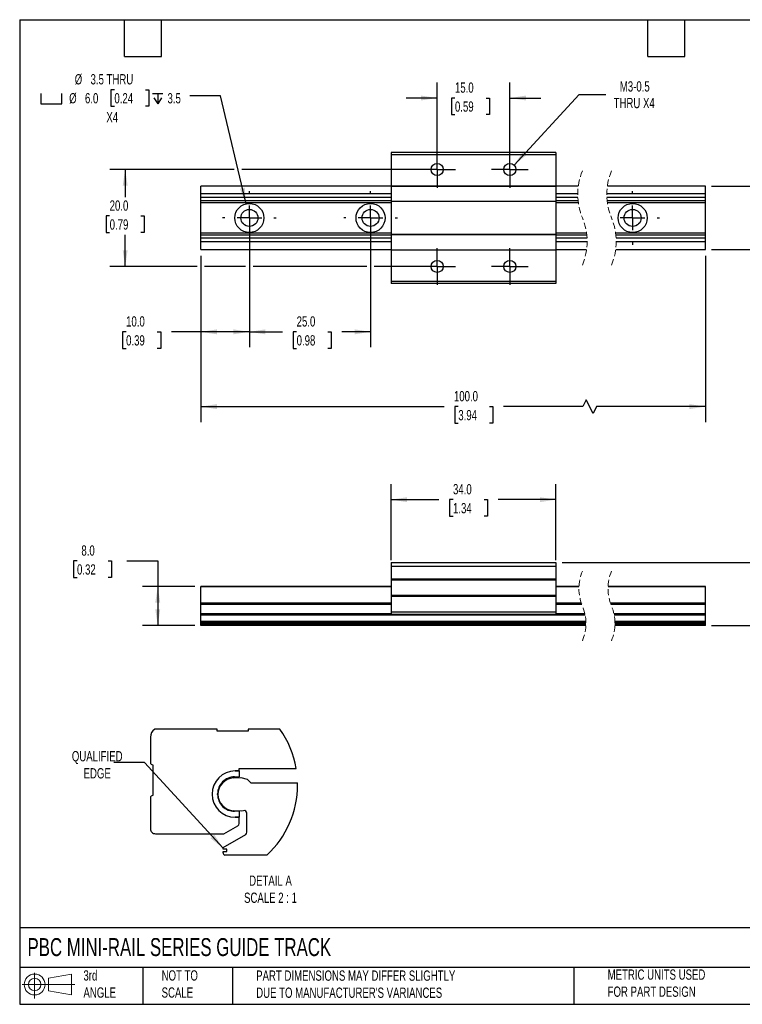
# Model space of a CAD drawing. Header units: millimetres. Extents: x 6 to 273, y 6 to 210.
# Tile 1 of 2: x 6 to 155, y 6 to 210. Entities that reach past the tile are written whole.
import ezdxf

# ---------------------------------------------------------------- set-up
doc = ezdxf.new("R2010")
doc.units = ezdxf.units.MM
for name, pattern in [('SLD-Center', [19.05, 15.24, -1.27, 1.27, -1.27]), ('SLD-Dashed', [1.905, 1.27, -0.635]), ('SLD-Solid', [0])]:
    doc.linetypes.add(name, pattern=pattern)
doc.layers.add('CENTER', color=40, linetype='SLD-Center')
doc.layers.add('SLD-DEFPOINTS', color=7, linetype='Continuous')
doc.layers.add('DIMENSIONS', color=140, linetype='SLD-Solid', lineweight=25)
doc.layers.add('TEXT', color=140, linetype='SLD-Solid', lineweight=25)
doc.styles.add('SLDTEXTSTYLE0', font='TXT', dxfattribs={"width": 0.7})
doc.dimstyles.new('SLDDIMSTYLE0', dxfattribs={"dimtxt": 2.158008, "dimasz": 3.302, "dimexe": 0, "dimexo": 0.0625, "dimgap": 0.539502, "dimtad": 0, "dimtih": 1, "dimtoh": 1, "dimrnd": 1e-09, "dimzin": 4, "dimdsep": 46, "dimtxsty": 'SLDTEXTSTYLE0', "dimsah": 1, "dimcen": 0.09, "dimadec": 0, "dimazin": 1, "dimtfac": 1, "dimtofl": 0, "dimtmove": 0, "dimatfit": 3, "dimfxl": 0, "dimfrac": 2, "dimtolj": 1, "dimtzin": 12, "dimarcsym": 0})
doc.dimstyles.new('SLDDIMSTYLE1', dxfattribs={"dimtxt": 2.158008, "dimasz": 3.302, "dimexe": 0, "dimexo": 0.0625, "dimgap": 0.539502, "dimtad": 0, "dimtih": 1, "dimtoh": 1, "dimrnd": 1e-09, "dimzin": 12, "dimdsep": 46, "dimtxsty": 'SLDTEXTSTYLE0', "dimsah": 1, "dimcen": 0.09, "dimadec": 0, "dimazin": 3, "dimtfac": 1, "dimtofl": 0, "dimtmove": 0, "dimatfit": 3, "dimfxl": 0, "dimfrac": 2, "dimtolj": 1, "dimtzin": 12, "dimarcsym": 0})
doc.dimstyles.new('SLDDIMSTYLE2', dxfattribs={"dimtxt": 2.158008, "dimasz": 3.302, "dimexe": 0, "dimexo": 0.0625, "dimgap": 0.539502, "dimtad": 0, "dimtih": 1, "dimtoh": 1, "dimrnd": 1e-09, "dimzin": 4, "dimdsep": 46, "dimtxsty": 'SLDTEXTSTYLE0', "dimsah": 1, "dimcen": 0.09, "dimadec": 0, "dimazin": 1, "dimtfac": 1, "dimtmove": 0, "dimatfit": 0, "dimfxl": 0, "dimfrac": 2, "dimtolj": 1, "dimtzin": 12, "dimarcsym": 0})
doc.dimstyles.new('SLDDIMSTYLE3', dxfattribs={"dimtxt": 2.158008, "dimasz": 3.302, "dimexe": 0, "dimexo": 0.0625, "dimgap": 0.539502, "dimtad": 0, "dimtih": 1, "dimtoh": 1, "dimrnd": 1e-09, "dimzin": 4, "dimdsep": 46, "dimtxsty": 'SLDTEXTSTYLE0', "dimsah": 1, "dimcen": 0, "dimadec": 0, "dimazin": 1, "dimtfac": 1, "dimtofl": 0, "dimtmove": 0, "dimatfit": 3, "dimfxl": 0, "dimfrac": 2, "dimtolj": 1, "dimtzin": 12, "dimarcsym": 0})
doc.dimstyles.new('SLDDIMSTYLE4', dxfattribs={"dimtxt": 2.158008, "dimasz": 3.302, "dimexe": 0, "dimexo": 0.0625, "dimgap": 0.539502, "dimtad": 0, "dimtih": 1, "dimtoh": 1, "dimrnd": 1e-09, "dimzin": 12, "dimdsep": 46, "dimtxsty": 'SLDTEXTSTYLE0', "dimsah": 1, "dimcen": 0, "dimadec": 0, "dimazin": 3, "dimtfac": 1, "dimtofl": 0, "dimtmove": 0, "dimatfit": 3, "dimfxl": 0, "dimfrac": 2, "dimtolj": 1, "dimtzin": 12, "dimarcsym": 0})
doc.dimstyles.new('SLDDIMSTYLE5', dxfattribs={"dimtxt": 0.18, "dimasz": 3.302, "dimexe": 0, "dimexo": 0.0625, "dimgap": 0, "dimtad": 0, "dimtih": 1, "dimtoh": 1, "dimdec": 0, "dimrnd": 1e-09, "dimzin": 0, "dimdsep": 46, "dimtxsty": 'Standard', "dimsah": 1, "dimcen": 0.09, "dimadec": 0, "dimazin": 0, "dimtfac": 3.302, "dimtdec": 0, "dimtofl": 0, "dimtmove": 0, "dimatfit": 3, "dimfxl": 0, "dimfrac": 2, "dimtolj": 1, "dimtzin": 0, "dimarcsym": 0})

# ---------------------------------------------------------------- blocks, each defined once
blk = doc.blocks.new('Block11')
at = {"color": 7, "linetype": 'SLD-Solid', "lineweight": 18}
for p, q in [((2.59, 5.31), (2.59, 0)), ((5.48, 4.17), (10.18, 5.03)), ((5.48, 1.6), (5.48, 4.17)), ((10.18, 5.03), (10.18, 0.73)), ((0, 2.88), (10.87, 2.88)), ((5.48, 1.6), (10.18, 0.73))]:
    blk.add_line(p, q, dxfattribs=at)
for radius in [2.15, 1.29]:
    blk.add_circle((2.59, 2.88), radius, dxfattribs=at)
blk = doc.blocks.new('Block12')
at = {"layer": 'SLD-DEFPOINTS'}
blk.add_blockref('Block11', (0, 0), dxfattribs=at)
blk = doc.blocks.new('_D')
at = {"layer": 'DIMENSIONS'}
for p, q in [((82.94, 97.99), (82.94, 113.67)), ((116.94, 97.99), (116.94, 113.67)), ((82.94, 110.5), (92.79, 110.5)), ((95.71, 110.5), (94.99, 110.5)), ((94.99, 110.5), (94.99, 107.07)), ((102.12, 110.5), (102.85, 110.5)), ((102.85, 110.5), (102.85, 107.07)), ((116.94, 110.5), (105.05, 110.5)), ((94.99, 107.07), (95.71, 107.07)), ((102.85, 107.07), (102.12, 107.07))]:
    blk.add_line(p, q, dxfattribs=at)
for points in [[(82.94, 110.5), (86.24, 109.99), (86.24, 111)], [(116.94, 110.5), (113.64, 111), (113.64, 109.99)]]:
    blk.add_solid(points, dxfattribs=at)
at = {"layer": 'DIMENSIONS', "char_height": 2.117, "attachment_point": 1, "style": 'SLDTEXTSTYLE0'}
for s, insert in [('34.0', (95.71, 113.71)), ('1.34', (95.71, 109.79))]:
    blk.add_mtext(s, dxfattribs=dict(at, insert=insert))
blk = doc.blocks.new('_D_1')
at = {"layer": 'DIMENSIONS'}
for p, q in [((18.17, 97.85), (17.44, 97.85)), ((17.44, 97.85), (17.44, 94.42)), ((24.58, 97.85), (25.31, 97.85)), ((25.31, 97.85), (25.31, 94.42)), ((28.47, 97.85), (34.82, 97.85)), ((34.82, 97.85), (34.82, 92.56)), ((17.44, 94.42), (18.17, 94.42)), ((25.31, 94.42), (24.58, 94.42)), ((42.44, 92.56), (31.65, 92.56)), ((34.82, 92.56), (34.82, 84.56)), ((42.44, 84.56), (31.65, 84.56))]:
    blk.add_line(p, q, dxfattribs=at)
for points in [[(34.82, 92.56), (34.31, 89.26), (35.33, 89.26)], [(34.82, 84.56), (35.33, 87.86), (34.31, 87.86)]]:
    blk.add_solid(points, dxfattribs=at)
at = {"layer": 'DIMENSIONS', "char_height": 2.117, "attachment_point": 1, "style": 'SLDTEXTSTYLE0'}
for s, insert in [('8.0', (19.07, 101.06)), ('0.32', (18.17, 97.15))]:
    blk.add_mtext(s, dxfattribs=dict(at, insert=insert))
blk = doc.blocks.new('_D_2')
at = {"layer": 'DIMENSIONS'}
for p, q in [((168.6, 104.45), (162.25, 104.45)), ((162.25, 104.45), (162.25, 97.56)), ((172.49, 104.45), (171.76, 104.45)), ((171.76, 104.45), (171.76, 101.02)), ((178.9, 104.45), (179.63, 104.45)), ((179.63, 104.45), (179.63, 101.02)), ((171.76, 101.02), (172.49, 101.02)), ((179.63, 101.02), (178.9, 101.02)), ((118.21, 97.56), (165.42, 97.56)), ((162.25, 97.56), (162.25, 84.56)), ((149.02, 84.56), (165.42, 84.56))]:
    blk.add_line(p, q, dxfattribs=at)
for points in [[(162.25, 97.56), (161.74, 94.26), (162.76, 94.26)], [(162.25, 84.56), (162.76, 87.86), (161.74, 87.86)]]:
    blk.add_solid(points, dxfattribs=at)
at = {"layer": 'DIMENSIONS', "char_height": 2.117, "attachment_point": 1, "style": 'SLDTEXTSTYLE0'}
for s, insert in [('13.0', (172.49, 107.66)), ('0.51', (172.49, 103.75))]:
    blk.add_mtext(s, dxfattribs=dict(at, insert=insert))
blk = doc.blocks.new('_D_6')
at = {"layer": 'DIMENSIONS'}
for p, q in [((53.71, 167.36), (53.71, 141.96)), ((43.71, 160.82), (43.71, 141.96)), ((28.29, 145.13), (27.57, 145.13)), ((27.57, 145.13), (27.57, 141.7)), ((34.7, 145.13), (35.43, 145.13)), ((35.43, 145.13), (35.43, 141.7)), ((43.71, 145.13), (37.63, 145.13)), ((53.71, 145.13), (43.71, 145.13)), ((27.57, 141.7), (28.29, 141.7)), ((35.43, 141.7), (34.7, 141.7))]:
    blk.add_line(p, q, dxfattribs=at)
for points in [[(43.71, 145.13), (47.01, 144.62), (47.01, 145.64)], [(53.71, 145.13), (50.41, 145.64), (50.41, 144.62)]]:
    blk.add_solid(points, dxfattribs=at)
at = {"layer": 'DIMENSIONS', "char_height": 2.117, "attachment_point": 1, "style": 'SLDTEXTSTYLE0'}
for s, insert in [('10.0', (28.29, 148.34)), ('0.39', (28.29, 144.43))]:
    blk.add_mtext(s, dxfattribs=dict(at, insert=insert))
blk = doc.blocks.new('_D_7')
at = {"layer": 'DIMENSIONS'}
for p, q in [((53.71, 167.36), (53.71, 141.96)), ((78.71, 167.36), (78.71, 141.96)), ((53.71, 145.13), (60.54, 145.13)), ((63.46, 145.13), (62.74, 145.13)), ((62.74, 145.13), (62.74, 141.7)), ((69.88, 145.13), (70.6, 145.13)), ((70.6, 145.13), (70.6, 141.7)), ((78.71, 145.13), (72.8, 145.13)), ((62.74, 141.7), (63.46, 141.7)), ((70.6, 141.7), (69.88, 141.7))]:
    blk.add_line(p, q, dxfattribs=at)
for points in [[(53.71, 145.13), (57.01, 144.62), (57.01, 145.64)], [(78.71, 145.13), (75.41, 145.64), (75.41, 144.62)]]:
    blk.add_solid(points, dxfattribs=at)
at = {"layer": 'DIMENSIONS', "char_height": 2.117, "attachment_point": 1, "style": 'SLDTEXTSTYLE0'}
for s, insert in [('25.0', (63.46, 148.34)), ('0.98', (63.46, 144.43))]:
    blk.add_mtext(s, dxfattribs=dict(at, insert=insert))
blk = doc.blocks.new('_D_8')
at = {"layer": 'DIMENSIONS'}
for p, q in [((50.61, 178.63), (24.93, 178.63)), ((28.1, 178.63), (28.1, 172.95)), ((91.16, 178.63), (52.13, 178.63)), ((24.9, 169.04), (24.17, 169.04)), ((24.17, 169.04), (24.17, 165.61)), ((31.31, 169.04), (32.03, 169.04)), ((32.03, 169.04), (32.03, 165.61)), ((24.17, 165.61), (24.9, 165.61)), ((28.1, 158.64), (28.1, 165.13)), ((32.03, 165.61), (31.31, 165.61)), ((42.95, 158.64), (24.93, 158.64)), ((52.95, 158.64), (44.47, 158.64)), ((77.95, 158.64), (54.47, 158.64)), ((91.16, 158.64), (79.47, 158.64))]:
    blk.add_line(p, q, dxfattribs=at)
for points in [[(28.1, 178.63), (27.6, 175.33), (28.61, 175.33)], [(28.1, 158.64), (28.61, 161.94), (27.6, 161.94)]]:
    blk.add_solid(points, dxfattribs=at)
at = {"layer": 'DIMENSIONS', "char_height": 2.117, "attachment_point": 1, "style": 'SLDTEXTSTYLE0'}
for s, insert in [('20.0', (24.9, 172.25)), ('0.79', (24.9, 168.34))]:
    blk.add_mtext(s, dxfattribs=dict(at, insert=insert))
blk = doc.blocks.new('_D_9')
at = {"layer": 'DIMENSIONS'}
for p, q in [((92.43, 179.9), (92.43, 196.56)), ((107.44, 179.9), (107.44, 196.56)), ((92.43, 193.38), (86.08, 193.38)), ((96.11, 193.38), (95.38, 193.38)), ((95.38, 193.38), (95.38, 189.95)), ((102.52, 193.38), (103.25, 193.38)), ((103.25, 193.38), (103.25, 189.95)), ((107.44, 193.38), (113.79, 193.38)), ((95.38, 189.95), (96.11, 189.95)), ((103.25, 189.95), (102.52, 189.95))]:
    blk.add_line(p, q, dxfattribs=at)
for points in [[(92.43, 193.38), (89.13, 193.89), (89.13, 192.88)], [(107.44, 193.38), (110.75, 192.88), (110.75, 193.89)]]:
    blk.add_solid(points, dxfattribs=at)
at = {"layer": 'DIMENSIONS', "char_height": 2.117, "attachment_point": 1, "style": 'SLDTEXTSTYLE0'}
for s, insert in [('15.0', (96.11, 196.6)), ('0.59', (96.11, 192.68))]:
    blk.add_mtext(s, dxfattribs=dict(at, insert=insert))
blk = doc.blocks.new('_D_10')
at = {"layer": 'DIMENSIONS'}
for p, q in [((166.94, 182.28), (160.59, 182.28)), ((160.59, 182.28), (160.59, 175.17)), ((170.83, 182.28), (170.1, 182.28)), ((170.1, 182.28), (170.1, 178.85)), ((177.24, 182.28), (177.97, 182.28)), ((177.97, 182.28), (177.97, 178.85)), ((170.1, 178.85), (170.83, 178.85)), ((177.97, 178.85), (177.24, 178.85)), ((149.02, 175.17), (163.76, 175.17)), ((160.59, 175.17), (160.59, 162.09)), ((149.02, 162.09), (163.76, 162.09))]:
    blk.add_line(p, q, dxfattribs=at)
for points in [[(160.59, 175.17), (160.08, 171.87), (161.1, 171.87)], [(160.59, 162.09), (161.1, 165.39), (160.08, 165.39)]]:
    blk.add_solid(points, dxfattribs=at)
at = {"layer": 'DIMENSIONS', "char_height": 2.117, "attachment_point": 1, "style": 'SLDTEXTSTYLE0'}
for s, insert in [('13.1', (170.83, 185.49)), ('0.52', (170.83, 181.57))]:
    blk.add_mtext(s, dxfattribs=dict(at, insert=insert))
blk = doc.blocks.new('SW_SYMBOL_HOLE_SPOT')
at = {"layer": 'DIMENSIONS', "color": 0}
for p, q in [((0, 875), (0, 75)), ((1600, 75), (1600, 875)), ((0, 75), (1600, 75))]:
    blk.add_line(p, q, dxfattribs=at)
blk = doc.blocks.new('SW_SYMBOL_HOLE_DEPTH')
at = {"layer": 'DIMENSIONS', "color": 0}
for p, q in [((0, 875), (800, 875)), ((400, 875), (400, 75)), ((100, 555), (400, 75)), ((700, 555), (400, 75))]:
    blk.add_line(p, q, dxfattribs=at)
blk = doc.blocks.new('_D_11')
at = {"layer": 'DIMENSIONS'}
for p, q in [((25.88, 195.1), (25.15, 195.1)), ((25.15, 195.1), (25.15, 191.67)), ((32.29, 195.1), (33.01, 195.1)), ((33.01, 195.1), (33.01, 191.67)), ((47.79, 193.87), (41.44, 193.87)), ((53.03, 171.55), (47.79, 193.87)), ((25.15, 191.67), (25.88, 191.67)), ((33.01, 191.67), (32.29, 191.67))]:
    blk.add_line(p, q, dxfattribs=at)
blk.add_solid([(53.03, 171.55), (52.77, 174.88), (51.78, 174.65)], dxfattribs=at)
at = {"layer": 'DIMENSIONS', "xscale": 0.002688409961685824, "yscale": 0.002688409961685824, "zscale": 0.002688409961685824}
for name, p in [('SW_SYMBOL_HOLE_SPOT', (10.72, 191.95)), ('SW_SYMBOL_HOLE_DEPTH', (33.74, 191.95))]:
    blk.add_blockref(name, p, dxfattribs=at)
at = {"layer": 'DIMENSIONS', "char_height": 2.117, "attachment_point": 1, "style": 'SLDTEXTSTYLE0'}
for s, insert in [('%%c', (17.7, 198.31)), ('3.5 THRU', (20.96, 198.31)), ('%%c', (16.55, 194.4)), ('6.0', (19.81, 194.4)), ('0.24', (25.88, 194.4)), ('3.5', (36.83, 194.4)), ('X4', (24.22, 190.48))]:
    blk.add_mtext(s, dxfattribs=dict(at, insert=insert))
blk = doc.blocks.new('_D_12')
at = {"layer": 'DIMENSIONS'}
for p, q in [((108.29, 179.55), (121.7, 194.11)), ((121.7, 194.11), (127.26, 194.11))]:
    blk.add_line(p, q, dxfattribs=at)
blk.add_solid([(108.29, 179.55), (110.9, 181.63), (110.15, 182.32)], dxfattribs=at)
at = {"layer": 'DIMENSIONS', "char_height": 2.117, "attachment_point": 1, "style": 'SLDTEXTSTYLE0'}
for s, insert in [('M3-0.5', (130.11, 196.84)), ('THRU X4', (128.84, 193.41))]:
    blk.add_mtext(s, dxfattribs=dict(at, insert=insert))
blk = doc.blocks.new('_D_13')
at = {"layer": 'DIMENSIONS'}
for p, q in [((43.71, 160.82), (43.71, 126.52)), ((147.75, 160.82), (147.75, 126.52)), ((123.17, 131.11), (122.47, 129.7)), ((124.59, 128.29), (123.17, 131.11)), ((43.71, 129.7), (93.88, 129.7)), ((96.8, 129.7), (96.07, 129.7)), ((96.07, 129.7), (96.07, 126.27)), ((103.21, 129.7), (103.94, 129.7)), ((103.94, 129.7), (103.94, 126.27)), ((122.47, 129.7), (106.14, 129.7)), ((125.29, 129.7), (124.59, 128.29)), ((147.75, 129.7), (125.29, 129.7)), ((96.07, 126.27), (96.8, 126.27)), ((103.94, 126.27), (103.21, 126.27))]:
    blk.add_line(p, q, dxfattribs=at)
for points in [[(43.71, 129.7), (47.01, 129.19), (47.01, 130.21)], [(147.75, 129.7), (144.45, 130.21), (144.45, 129.19)]]:
    blk.add_solid(points, dxfattribs=at)
at = {"layer": 'DIMENSIONS', "char_height": 2.117, "attachment_point": 1, "style": 'SLDTEXTSTYLE0'}
for s, insert in [('100.0', (95.9, 132.91)), ('3.94', (96.8, 129))]:
    blk.add_mtext(s, dxfattribs=dict(at, insert=insert))
blk = doc.blocks.new('SW_CENTERMARKSYMBOL_0')
at = {"layer": 'CENTER', "color": 0}
for p, q in [((0, 2.54), (0, 3.79)), ((0, 0), (0, 2.54)), ((-2.54, 0), (-3.79, 0)), ((0, 0), (-2.54, 0)), ((0, 0), (0, -2.54)), ((0, 0), (2.54, 0)), ((2.54, 0), (3.79, 0)), ((0, -2.54), (0, -3.79))]:
    blk.add_line(p, q, dxfattribs=at)
blk = doc.blocks.new('SW_CENTERMARKSYMBOL_1')
at = {"layer": 'CENTER', "color": 0}
for p, q in [((0, 2.54), (0, 3.79)), ((0, 0), (0, 2.54)), ((-2.54, 0), (-3.79, 0)), ((0, 0), (-2.54, 0)), ((0, 0), (0, -2.54)), ((0, 0), (2.54, 0)), ((2.54, 0), (3.79, 0)), ((0, -2.54), (0, -3.79))]:
    blk.add_line(p, q, dxfattribs=at)
blk = doc.blocks.new('SW_CENTERMARKSYMBOL_2')
at = {"layer": 'CENTER', "color": 0}
for p, q in [((0, 2.54), (0, 3.79)), ((0, 0), (0, 2.54)), ((-2.54, 0), (-3.79, 0)), ((0, 0), (-2.54, 0)), ((0, 0), (0, -2.54)), ((0, 0), (2.54, 0)), ((2.54, 0), (3.79, 0)), ((0, -2.54), (0, -3.79))]:
    blk.add_line(p, q, dxfattribs=at)
blk = doc.blocks.new('SW_CENTERMARKSYMBOL_3')
at = {"layer": 'CENTER', "color": 0}
for p, q in [((0, 2.54), (0, 3.79)), ((0, 0), (0, 2.54)), ((-2.54, 0), (-3.79, 0)), ((0, 0), (-2.54, 0)), ((0, 0), (0, -2.54)), ((0, 0), (2.54, 0)), ((2.54, 0), (3.79, 0)), ((0, -2.54), (0, -3.79))]:
    blk.add_line(p, q, dxfattribs=at)
blk = doc.blocks.new('SW_CENTERMARKSYMBOL_4')
at = {"layer": 'CENTER', "color": 0}
for p, q in [((0, 5.08), (0, 5.54)), ((0, 0), (0, 2.54)), ((-5.08, 0), (-5.54, 0)), ((0, 0), (-2.54, 0)), ((0, 0), (0, -2.54)), ((0, 0), (2.54, 0)), ((5.08, 0), (5.54, 0)), ((0, -5.08), (0, -5.54))]:
    blk.add_line(p, q, dxfattribs=at)
blk = doc.blocks.new('SW_CENTERMARKSYMBOL_5')
at = {"layer": 'CENTER', "color": 0}
for p, q in [((0, 5.08), (0, 5.54)), ((0, 0), (0, 2.54)), ((-5.08, 0), (-5.54, 0)), ((0, 0), (-2.54, 0)), ((0, 0), (0, -2.54)), ((0, 0), (2.54, 0)), ((5.08, 0), (5.54, 0)), ((0, -5.08), (0, -5.54))]:
    blk.add_line(p, q, dxfattribs=at)
blk = doc.blocks.new('SW_CENTERMARKSYMBOL_6')
at = {"layer": 'CENTER', "color": 0}
for p, q in [((0, 5.08), (0, 5.54)), ((0, 0), (0, 2.54)), ((0, 0), (-2.54, 0)), ((0, 0), (0, -2.54)), ((0, 0), (2.54, 0)), ((5.08, 0), (5.54, 0)), ((0, -5.08), (0, -5.54))]:
    blk.add_line(p, q, dxfattribs=at)

msp = doc.modelspace()

# ---------------------------------------------------------------- linework, layer by layer
for p, q in [((82.937, 182.132), (82.937, 181.691)), ((116.937, 182.132), (82.937, 182.132)), ((116.937, 181.691), (82.937, 181.691)), ((82.937, 181.691), (82.937, 175.225)), ((116.937, 182.132), (116.937, 181.691)), ((116.937, 181.691), (116.937, 175.225)), ((82.937, 175.173), (43.712, 175.173)), ((43.712, 173.585), (43.712, 175.173)), ((82.937, 175.225), (116.937, 175.225)), ((82.937, 175.225), (82.937, 175.224)), ((116.937, 175.224), (82.937, 175.224)), ((82.937, 175.224), (82.937, 172.049)), ((116.937, 175.225), (116.937, 175.224)), ((116.937, 175.224), (116.937, 172.049)), ((121.54, 175.173), (116.937, 175.173)), ((147.755, 175.173), (127.54, 175.173)), ((147.755, 173.585), (147.755, 175.173)), ((82.937, 173.585), (43.712, 173.585)), ((43.712, 172.823), (43.712, 173.585)), ((82.937, 172.823), (43.712, 172.823)), ((43.712, 172.16), (43.712, 172.823)), ((121.428, 173.585), (116.937, 173.585)), ((121.445, 172.823), (116.937, 172.823)), ((147.755, 173.585), (127.428, 173.585)), ((147.755, 172.823), (127.445, 172.823)), ((147.755, 172.823), (147.755, 173.585)), ((147.755, 172.16), (147.755, 172.823)), ((82.937, 172.16), (43.712, 172.16)), ((43.712, 171.779), (43.712, 172.16)), ((82.937, 171.779), (43.712, 171.779)), ((43.712, 165.486), (43.712, 171.779)), ((116.937, 172.049), (82.937, 172.049)), ((82.937, 172.049), (82.937, 172.047)), ((116.937, 172.047), (82.937, 172.047)), ((82.937, 172.047), (82.937, 165.192)), ((121.498, 172.16), (116.937, 172.16)), ((116.937, 172.049), (116.937, 172.047)), ((116.937, 172.047), (116.937, 165.192)), ((121.544, 171.779), (116.937, 171.779)), ((147.755, 172.16), (127.498, 172.16)), ((147.755, 171.779), (127.544, 171.779)), ((147.755, 171.779), (147.755, 172.16)), ((147.755, 165.486), (147.755, 171.779)), ((82.937, 165.486), (43.712, 165.486)), ((43.712, 165.105), (43.712, 165.486)), ((82.937, 165.105), (43.712, 165.105)), ((43.712, 164.441), (43.712, 165.105)), ((82.937, 165.192), (116.937, 165.192)), ((82.937, 165.192), (82.937, 165.191)), ((116.937, 165.191), (82.937, 165.191)), ((82.937, 165.191), (82.937, 162.016)), ((123.254, 165.486), (116.937, 165.486)), ((116.937, 165.192), (116.937, 165.191)), ((116.937, 165.191), (116.937, 162.016)), ((123.3, 165.105), (116.937, 165.105)), ((147.755, 165.486), (129.254, 165.486)), ((147.755, 165.105), (129.3, 165.105)), ((147.755, 165.105), (147.755, 165.486)), ((147.755, 164.441), (147.755, 165.105)), ((82.937, 164.441), (43.712, 164.441)), ((43.712, 163.679), (43.712, 164.441)), ((82.937, 163.679), (43.712, 163.679)), ((43.712, 162.092), (43.712, 163.679)), ((123.353, 164.441), (116.937, 164.441)), ((123.37, 163.679), (116.937, 163.679)), ((147.755, 164.441), (129.353, 164.441)), ((147.755, 163.679), (129.37, 163.679)), ((147.755, 163.679), (147.755, 164.441)), ((147.755, 162.092), (147.755, 163.679)), ((43.712, 162.092), (82.937, 162.092)), ((116.937, 162.016), (82.937, 162.016)), ((82.937, 162.016), (82.937, 162.014)), ((116.937, 162.014), (82.937, 162.014)), ((82.937, 162.014), (82.937, 155.574)), ((116.937, 162.092), (123.258, 162.092)), ((116.937, 162.016), (116.937, 162.014)), ((116.937, 162.014), (116.937, 155.574)), ((129.258, 162.092), (147.755, 162.092)), ((82.937, 155.574), (116.937, 155.574)), ((82.937, 155.574), (82.937, 155.132)), ((116.937, 155.132), (82.937, 155.132)), ((116.937, 155.574), (116.937, 155.132)), ((82.937, 97.558), (116.937, 97.558)), ((82.937, 97.558), (82.937, 96.72)), ((116.937, 97.558), (116.937, 96.72)), ((116.937, 96.72), (82.937, 96.72)), ((82.937, 96.72), (82.937, 94.078)), ((116.937, 96.72), (116.937, 94.078)), ((116.937, 94.078), (82.937, 94.078)), ((82.937, 94.078), (82.937, 93.875)), ((116.937, 93.875), (82.937, 93.875)), ((82.937, 93.875), (82.937, 90.7)), ((116.937, 94.078), (116.937, 93.875)), ((116.937, 93.875), (116.937, 90.7)), ((82.937, 92.565), (43.712, 92.565)), ((43.712, 92.528), (43.712, 92.565)), ((43.712, 89.125), (43.712, 92.528)), ((82.937, 92.528), (43.712, 92.528)), ((121.69, 92.565), (116.937, 92.565)), ((121.689, 92.528), (116.937, 92.528)), ((147.755, 92.528), (127.689, 92.528)), ((147.755, 92.565), (127.69, 92.565)), ((147.755, 92.528), (147.755, 92.565)), ((147.755, 89.125), (147.755, 92.528)), ((82.937, 90.7), (82.937, 90.497)), ((116.937, 90.7), (82.937, 90.7)), ((116.937, 90.497), (82.937, 90.497)), ((82.937, 90.497), (82.937, 87.271)), ((116.937, 90.7), (116.937, 90.497)), ((116.937, 90.497), (116.937, 87.271)), ((82.937, 89.125), (43.712, 89.125)), ((43.712, 89.085), (43.712, 89.125)), ((82.937, 89.085), (43.712, 89.085)), ((43.712, 88.871), (43.712, 89.085)), ((43.712, 86.909), (43.712, 88.871)), ((82.937, 88.871), (43.712, 88.871)), ((122.185, 89.125), (116.937, 89.125)), ((122.199, 89.085), (116.937, 89.085)), ((122.277, 88.871), (116.937, 88.871)), ((147.755, 89.125), (128.185, 89.125)), ((147.755, 89.085), (128.199, 89.085)), ((147.755, 88.871), (128.277, 88.871)), ((147.755, 89.085), (147.755, 89.125)), ((147.755, 88.871), (147.755, 89.085)), ((147.755, 86.909), (147.755, 88.871)), ((43.712, 86.689), (43.712, 86.909)), ((82.937, 86.909), (43.712, 86.909)), ((122.958, 86.689), (43.712, 86.689)), ((43.712, 85.351), (43.712, 86.689)), ((123.109, 85.351), (43.712, 85.351)), ((43.712, 85.173), (43.712, 85.351)), ((116.937, 87.271), (82.937, 87.271)), ((82.937, 87.271), (82.937, 86.763)), ((116.937, 86.763), (82.937, 86.763)), ((116.937, 87.271), (116.937, 86.763)), ((122.914, 86.909), (116.937, 86.909)), ((147.755, 86.909), (128.914, 86.909)), ((147.755, 86.689), (128.958, 86.689)), ((147.755, 85.351), (129.109, 85.351)), ((147.755, 86.689), (147.755, 86.909)), ((147.755, 85.351), (147.755, 86.689)), ((147.755, 85.173), (147.755, 85.351)), ((123.115, 85.173), (43.712, 85.173)), ((43.712, 84.919), (43.712, 85.173)), ((123.117, 84.919), (43.712, 84.919)), ((43.712, 84.792), (43.712, 84.919)), ((123.115, 84.792), (43.712, 84.792)), ((43.712, 84.558), (43.712, 84.792)), ((123.108, 84.558), (43.712, 84.558)), ((147.755, 84.558), (129.108, 84.558)), ((147.755, 85.173), (129.115, 85.173)), ((147.755, 84.792), (129.115, 84.792)), ((147.755, 84.919), (129.117, 84.919)), ((147.755, 84.919), (147.755, 85.173)), ((147.755, 84.792), (147.755, 84.919)), ((147.755, 84.558), (147.755, 84.792)), ((47.081, 63.144), (34.201, 63.144)), ((47.084, 62.738), (47.084, 63.093)), ((53.434, 63.093), (53.434, 62.738)), ((60, 63.144), (53.437, 63.144)), ((33.317, 61.468), (33.317, 56.184)), ((53.434, 62.738), (47.084, 62.738)), ((33.723, 55.778), (33.825, 55.778)), ((33.825, 55.778), (33.825, 49.428)), ((51.58, 55.016), (63.38, 55.016)), ((51.58, 54.508), (51.58, 55.016)), ((50.411, 53.085), (51.935, 53.158)), ((50.677, 53.287), (51.58, 53.287)), ((51.58, 54.508), (50.792, 54.508)), ((50.792, 54.508), (51.58, 54.508)), ((51.58, 54.508), (51.58, 53.287)), ((51.935, 53.158), (53.262, 52.802)), ((53.262, 52.802), (54.024, 52.04)), ((54.024, 52.04), (63.663, 52.04)), ((33.317, 49.022), (33.317, 42.57)), ((33.825, 49.428), (33.723, 49.428)), ((47.171, 49.683), (47.171, 49.782)), ((52.088, 46.198), (50.411, 46.278)), ((51.58, 46.178), (50.677, 46.178)), ((50.792, 44.958), (51.577, 44.958)), ((51.58, 44.958), (50.792, 44.958)), ((51.58, 46.178), (51.58, 44.958)), ((51.58, 43.636), (51.58, 44.907)), ((52.502, 46.309), (52.088, 46.198)), ((53.205, 41.846), (53.205, 45.769)), ((48.481, 41.554), (51.326, 43.196)), ((34.333, 41.554), (48.481, 41.554)), ((48.317, 38.73), (52.951, 41.406)), ((48.317, 38.375), (48.317, 38.73)), ((49.079, 38.375), (48.317, 38.375)), ((48.317, 37.613), (48.317, 37.867)), ((48.317, 37.867), (49.079, 37.867)), ((57.343, 37.144), (48.63, 37.144)), ((49.079, 37.867), (49.079, 38.375))]:
    msp.add_line(p, q)
for centre, radius in [((92.432, 178.627), 1.25), ((107.443, 178.627), 1.25), ((53.712, 168.632), 3), ((78.712, 168.632), 3), ((132.755, 168.632), 3), ((53.712, 168.632), 1.75), ((78.712, 168.632), 1.75), ((132.755, 168.632), 1.75), ((92.432, 158.637), 1.25), ((107.443, 158.637), 1.25)]:
    msp.add_circle(centre, radius)
at = {"color": 7, "linetype": 'SLD-Dashed', "lineweight": 18}
for centre, radius, start, end in [((134.058, 173.49), 12.63, 157.38014, 202.61986), ((140.058, 173.49), 12.63, 157.38014, 202.61986), ((110.74, 163.775), 12.63, 337.38014, 22.61986), ((116.74, 163.775), 12.63, 337.38014, 22.61986), ((131.013, 92.151), 9.332, 157.38014, 202.61986), ((137.013, 92.151), 9.332, 157.38014, 202.61986), ((113.785, 84.972), 9.332, 337.38014, 22.61986), ((119.785, 84.972), 9.332, 337.38014, 22.61986)]:
    msp.add_arc(centre, radius, start, end, dxfattribs=at)
for centre, radius, start, end in [((35.349, 61.468), 2.032, 124.41152, 180.00001), ((46.677, 63.093), 0.407, 0.00188, 7.17982), ((53.84, 63.093), 0.406, 172.81965, 179.99969), ((33.723, 56.184), 0.406, 180.00017, 269.99977), ((50.792, 49.733), 4.775, 90, 270), ((50.792, 49.733), 4.775, 90, 270), ((50.677, 49.782), 3.505, 89.99999, 180), ((50.648, 49.681), 3.412, 93.98035, 266.01965), ((33.723, 49.022), 0.406, 90.00022, 179.99988), ((50.677, 49.683), 3.505, 180, 270.00001), ((51.072, 44.907), 0.508, 0.00035, 5.7385), ((52.646, 45.769), 0.559, 359.99996, 105.00002), ((51.072, 43.636), 0.508, 299.99989, 0.00019), ((34.333, 42.57), 1.016, 180, 270.00003), ((52.697, 41.846), 0.508, 299.99974, 0.00025), ((48.825, 37.613), 0.508, 180.00008, 247.34732)]:
    msp.add_arc(centre, radius, start, end)
at = {"layer": 'SLD-DEFPOINTS'}
for centre, radius, start, end in [((43.845, 51.659), 19.821, 9.7499, 35.40907), ((43.845, 51.659), 19.821, 312.92002, 0), ((43.798, 51.659), 19.869, 0.0013, 1.09926)]:
    msp.add_arc(centre, radius, start, end, dxfattribs=at)
at = {"layer": 'TEXT'}
for p, q in [((6.35, 209.55), (273.05, 209.55)), ((6.35, 209.55), (6.35, 6.35)), ((27.94, 201.93), (27.94, 209.55)), ((35.56, 201.93), (35.56, 209.55)), ((135.89, 201.93), (135.89, 209.55)), ((143.51, 201.93), (143.51, 209.55)), ((27.94, 201.93), (35.56, 201.93)), ((135.89, 201.93), (143.51, 201.93)), ((273.05, 22.126), (6.35, 22.126)), ((273.05, 13.97), (6.35, 13.97)), ((31.75, 13.97), (31.75, 6.35)), ((50.212, 13.97), (50.212, 6.35)), ((120.646, 13.97), (120.646, 6.35)), ((6.35, 6.35), (273.05, 6.35))]:
    msp.add_line(p, q, dxfattribs=at)

# ---------------------------------------------------------------- block references
at = {"layer": 'CENTER'}
for name, p in [('SW_CENTERMARKSYMBOL_3', (92.432, 178.627)), ('SW_CENTERMARKSYMBOL_2', (107.443, 178.627)), ('SW_CENTERMARKSYMBOL_4', (53.712, 168.632)), ('SW_CENTERMARKSYMBOL_5', (78.712, 168.632)), ('SW_CENTERMARKSYMBOL_6', (132.755, 168.632)), ('SW_CENTERMARKSYMBOL_0', (92.432, 158.637)), ('SW_CENTERMARKSYMBOL_1', (107.443, 158.637))]:
    msp.add_blockref(name, p, dxfattribs=at)
at = {"layer": 'SLD-DEFPOINTS'}
msp.add_blockref('Block12', (6.838, 7.554), dxfattribs=at)

# ---------------------------------------------------------------- texts
at = {"layer": 'TEXT', "style": 'SLDTEXTSTYLE0'}
for s, insert, char_height, attachment_point in [('QUALIFIED^JEDGE', (22.333, 58.614), 2.11667, 2), ('DETAIL A^JSCALE 2 : 1', (58.072, 32.93), 2.11667, 2), ('PBC MINI-RAIL SERIES GUIDE TRACK', (7.966, 20.011), 3.70417, 1), ('3rd^JANGLE', (19.496, 13.367), 2.1167, 1), ('NOT TO^JSCALE', (35.615, 13.367), 2.11667, 1), ("PART DIMENSIONS MAY DIFFER SLIGHTLY ^JDUE TO MANUFACTURER'S VARIANCES", (55.119, 13.33), 2.11667, 1), ('METRIC UNITS USED ^JFOR PART DESIGN', (127.604, 13.546), 2.11667, 1)]:
    msp.add_mtext(s, dxfattribs=dict(at, insert=insert, char_height=char_height, attachment_point=attachment_point))

# ---------------------------------------------------------------- dimensions: what is measured, and where the dimension line sits
at = {"layer": 'DIMENSIONS'}
dim = msp.add_diameter_dim_2p(p1=(54.398, 165.712), p2=(53.027, 171.553), text='%%c3.5 THRU\\P{\\fGDT;v}<>{\\fGDT;x}3.5\\PX4', dimstyle='SLDDIMSTYLE3', dxfattribs=at)
dim.commit()
dim.dimension.update_dxf_attribs({"geometry": '_D_11', "text_midpoint": (26.083, 193.384), "dimtype": 163})
for base, p1, p2, dimstyle, picture, middle in [((107.443, 193.384), (92.432, 178.627), (107.443, 178.627), 'SLDDIMSTYLE2', '_D_9', (99.314, 193.384)), ((53.712, 145.132), (43.712, 162.092), (53.712, 168.632), 'SLDDIMSTYLE0', '_D_6', (31.498, 145.132)), ((78.712, 145.132), (53.712, 168.632), (78.712, 168.632), 'SLDDIMSTYLE0', '_D_7', (66.671, 145.132)), ((82.937, 110.496), (116.937, 96.72), (82.937, 96.72), 'SLDDIMSTYLE0', '_D', (98.919, 110.496))]:
    dim = msp.add_linear_dim(base=base, p1=p1, p2=p2, dimstyle=dimstyle, dxfattribs=at)
    dim.commit()
    dim.dimension.update_dxf_attribs({"geometry": picture, "text_midpoint": middle, "dimtype": 160})
dim = msp.add_diameter_dim_2p(p1=(106.596, 177.708), p2=(108.29, 179.547), text='M3-0.5\\PTHRU X4', dimstyle='SLDDIMSTYLE4', override={"dimpost": '<>'}, dxfattribs=at)
dim.commit()
dim.dimension.update_dxf_attribs({"geometry": '_D_12', "text_midpoint": (135.149, 194.108), "dimtype": 163})
for base, p1, p2, dimstyle, picture, middle in [((160.59, 162.092), (147.755, 175.173), (147.755, 162.092), 'SLDDIMSTYLE1', '_D_10', (160.59, 182.276)), ((28.104, 158.637), (92.432, 178.627), (92.432, 158.637), 'SLDDIMSTYLE0', '_D_8', (28.104, 169.04)), ((162.248, 84.558), (116.937, 97.558), (147.755, 84.558), 'SLDDIMSTYLE0', '_D_2', (162.248, 104.452)), ((34.82, 84.558), (43.712, 92.565), (43.712, 84.558), 'SLDDIMSTYLE0', '_D_1', (34.82, 97.847))]:
    dim = msp.add_linear_dim(base=base, p1=p1, p2=p2, angle=90, dimstyle=dimstyle, dxfattribs=at)
    dim.commit()
    dim.dimension.update_dxf_attribs({"geometry": picture, "text_midpoint": middle, "dimtype": 160})
dim = msp.add_linear_dim(base=(147.755, 129.7), p1=(43.712, 162.092), p2=(147.755, 162.092), text='100.0', dimstyle='SLDDIMSTYLE0', dxfattribs=at)
dim.commit()
dim.dimension.update_dxf_attribs({"geometry": '_D_13', "text_midpoint": (100.006, 129.7), "dimtype": 160})

# ---------------------------------------------------------------- leaders
at = {"layer": 'TEXT'}
msp.add_leader([(48.317, 38.549), (32.09, 56.259), (25.74, 56.259)], dimstyle='SLDDIMSTYLE5', dxfattribs=at)

doc.saveas('drawing.dxf')
